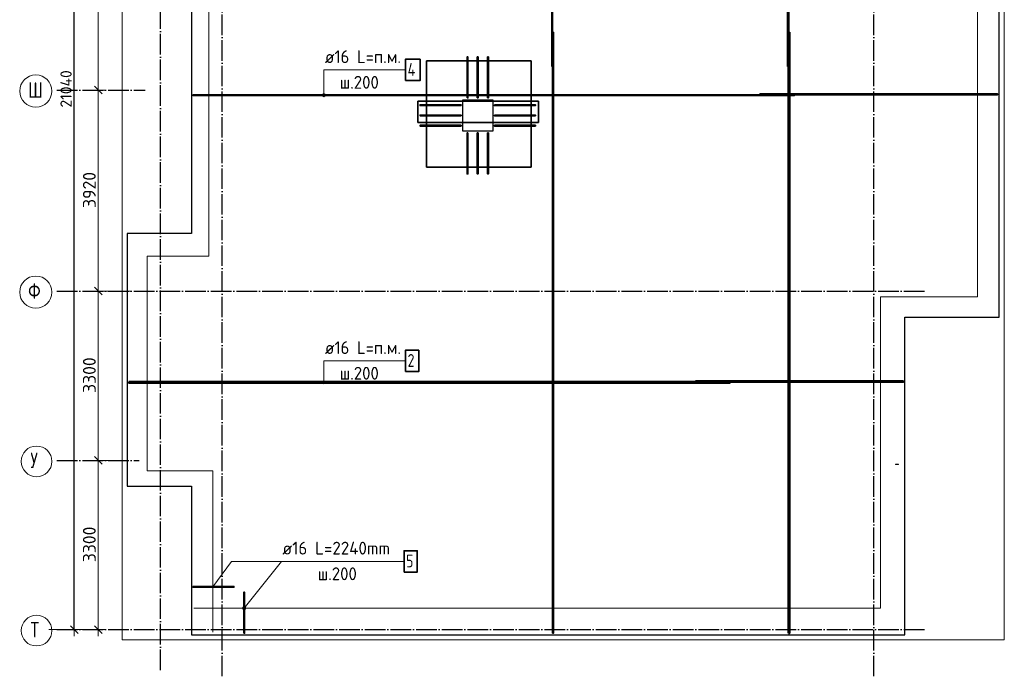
# Model space of a CAD drawing. Header units: millimetres. Extents: x -3725 to 93325, y -74170 to 82591.
# Tile 29 of 140: x 27255 to 46440, y 45830 to 58631. Entities that reach past the tile are written whole.
import ezdxf

# ---------------------------------------------------------------- set-up
doc = ezdxf.new("R2010")
doc.units = ezdxf.units.MM
doc.header["$PDMODE"] = 65
for name, pattern in [('______11', [500, 400, -50, 0, -50]), ('______3', [500, 400, -100]), ('______5', [1100, 800, -100, 100, -100])]:
    doc.linetypes.add(name, pattern=pattern)
for name, color, linetype, lineweight in [('Standard', 7, 'Continuous', 25), ('Арм.стержн. Арматура края', 96, 'Continuous', 35), ('Арм.стержн. Арматура среза', 202, 'Continuous', 35), ('Балка_ общее', 7, '______3', 13), ('Размерная линия_ общее', 7, 'Continuous', 13), ('Стальная конструкция_ общее', 7, 'Continuous', 25), ('Фундамент (1)', 7, 'Continuous', 35)]:
    doc.layers.add(name, color=color, linetype=linetype, lineweight=lineweight)
for name, color, linetype, lineweight, true_color in [('Арм.стержн.верхн.зоны У', 7, 'Continuous', 35, 0xecec00), ('Арм.стержн.верхн.зоны Х', 7, 'Continuous', 35, 0x0000c6), ('Арм.стержн.ниж.зоны У', 7, 'Continuous', 35, 0x00b300), ('Арм.стержн.ниж.зоны Х', 7, 'Continuous', 35, 0xc600c6), ('Осевая линия_ общее', 7, '______5', 13, 0xa0a0a0)]:
    doc.layers.add(name, color=color, linetype=linetype, lineweight=lineweight, true_color=true_color)
doc.styles.add('ISOCPEUR', font='ISOCPEUR')
doc.dimstyles.new('DIMSTYLE_18', dxfattribs={"dimtxt": 220, "dimasz": 250, "dimexe": 0, "dimexo": 0, "dimgap": 110, "dimtad": 2, "dimdec": 0, "dimrnd": 1, "dimzin": 12, "dimdsep": 46, "dimtxsty": 'ISOCPEUR', "dimblk1": 'ALL_ML_STRICH', "dimblk2": 'ALL_ML_STRICH', "dimsah": 1, "dimcen": 0, "dimclrd": 7, "dimclre": 256, "dimclrt": 7, "dimadec": 0, "dimazin": 0, "dimtfac": 1, "dimtdec": 0, "dimtix": 1, "dimtmove": 2, "dimatfit": 3, "dimfxl": 0, "dimtzin": 0, "dimlwd": 0, "dimlwe": -3, "dimarcsym": 0})
doc.dimstyles.new('DIMSTYLE_6', dxfattribs={"dimtxt": 250, "dimasz": 250, "dimexe": 0, "dimexo": 0, "dimgap": 125, "dimtad": 2, "dimdec": 0, "dimrnd": 5, "dimzin": 12, "dimdsep": 46, "dimtxsty": 'ISOCPEUR', "dimblk1": 'ALL_ML_STRICH', "dimblk2": 'ALL_ML_STRICH', "dimsah": 1, "dimcen": 0, "dimclrd": 7, "dimclre": 256, "dimclrt": 7, "dimadec": 0, "dimazin": 0, "dimtfac": 1, "dimtdec": 0, "dimtix": 1, "dimtmove": 2, "dimatfit": 3, "dimfxl": 0, "dimtzin": 0, "dimlwd": 0, "dimlwe": -3, "dimarcsym": 0})
doc.dimstyles.new('DIMSTYLE_7', dxfattribs={"dimtxt": 250, "dimasz": 250, "dimexe": 0, "dimexo": 0, "dimgap": 125, "dimtad": 2, "dimdec": 0, "dimrnd": 5, "dimzin": 12, "dimdsep": 46, "dimtxsty": 'ISOCPEUR', "dimblk1": 'ALL_ML_STRICH', "dimblk2": 'ALL_ML_STRICH', "dimsah": 1, "dimcen": 0, "dimclrd": 7, "dimclre": 256, "dimclrt": 7, "dimadec": 0, "dimazin": 0, "dimtfac": 1, "dimtdec": 0, "dimtix": 1, "dimtmove": 2, "dimatfit": 3, "dimfxl": 0, "dimtzin": 0, "dimlwd": 0, "dimlwe": -3, "dimarcsym": 0})

# ---------------------------------------------------------------- blocks, each defined once
blk = doc.blocks.new('ALL_ML_STRICH')
at = {"color": 0, "linetype": 'ByBlock', "lineweight": -2}
for p, q in [((-1, 0), (0.5, 0)), ((-0.3, -0.3), (0.3, 0.3)), ((0, -0.5), (0, 0.5))]:
    blk.add_line(p, q, dxfattribs=at)
blk = doc.blocks.new('*D28')
at = {"layer": 'DEFPOINTS', "color": 7, "linetype": 'Continuous', "lineweight": 13, "transparency": 33554687}
for p in [(30000, 68807), (31200, 68758), (30000, 68590)]:
    blk.add_point(p, dxfattribs=at)
at = {"layer": 'Балка_ общее', "color": 251, "linetype": 'Continuous', "lineweight": -2, "true_color": 0x656565, "transparency": 33554687}
for p, q in [((30000, 68600), (30000, 68807)), ((31200, 68768), (31200, 68807))]:
    blk.add_line(p, q, dxfattribs=at)
at = {"layer": 'Балка_ общее', "color": 7, "linetype": 'Continuous', "lineweight": -2, "transparency": 33554687}
blk.add_line((30000, 68807), (31200, 68807), dxfattribs=at)
at = {"layer": 'Балка_ общее', "color": 7, "linetype": 'Continuous', "lineweight": 13, "transparency": 33554687, "xscale": 250, "yscale": 250, "zscale": 250, "rotation": 180}
blk.add_blockref('ALL_ML_STRICH', (30000, 68807), dxfattribs=at)
at = {"layer": 'Балка_ общее', "color": 7, "linetype": 'Continuous', "lineweight": 13, "transparency": 33554687, "xscale": 250, "yscale": 250, "zscale": 250}
blk.add_blockref('ALL_ML_STRICH', (31200, 68807), dxfattribs=at)
at = {"layer": 'Балка_ общее', "color": 7, "linetype": 'Continuous', "lineweight": 13, "transparency": 33554687, "insert": (30637, 68982), "char_height": 250, "width": 1000, "attachment_point": 5, "style": 'ISOCPEUR'}
blk.add_mtext('\\A1;{1200}', dxfattribs=at)
blk = doc.blocks.new('*D29')
at = {"layer": 'DEFPOINTS', "color": 7, "linetype": 'Continuous', "lineweight": 13, "transparency": 33554687}
for p in [(31200, 68807), (31200, 68758), (36700, 68799)]:
    blk.add_point(p, dxfattribs=at)
at = {"layer": 'Балка_ общее', "color": 251, "linetype": 'Continuous', "lineweight": -2, "true_color": 0x656565, "transparency": 33554687}
for p, q in [((31200, 68768), (31200, 68807)), ((36700, 68809), (36700, 68807))]:
    blk.add_line(p, q, dxfattribs=at)
at = {"layer": 'Балка_ общее', "color": 7, "linetype": 'Continuous', "lineweight": -2, "transparency": 33554687}
blk.add_line((31200, 68807), (36700, 68807), dxfattribs=at)
at = {"layer": 'Балка_ общее', "color": 7, "linetype": 'Continuous', "lineweight": 13, "transparency": 33554687, "xscale": 250, "yscale": 250, "zscale": 250, "rotation": 180}
blk.add_blockref('ALL_ML_STRICH', (31200, 68807), dxfattribs=at)
at = {"layer": 'Балка_ общее', "color": 7, "linetype": 'Continuous', "lineweight": 13, "transparency": 33554687, "xscale": 250, "yscale": 250, "zscale": 250}
blk.add_blockref('ALL_ML_STRICH', (36700, 68807), dxfattribs=at)
at = {"layer": 'Балка_ общее', "color": 7, "linetype": 'Continuous', "lineweight": 13, "transparency": 33554687, "insert": (33962, 68982), "char_height": 250, "width": 1000, "attachment_point": 5, "style": 'ISOCPEUR'}
blk.add_mtext('\\A1;{5500}', dxfattribs=at)
blk = doc.blocks.new('*D30')
at = {"layer": 'DEFPOINTS', "color": 7, "linetype": 'Continuous', "lineweight": 13, "transparency": 33554687}
for p in [(36700, 68807), (36700, 68799), (38400, 68758)]:
    blk.add_point(p, dxfattribs=at)
at = {"layer": 'Балка_ общее', "color": 251, "linetype": 'Continuous', "lineweight": -2, "true_color": 0x656565, "transparency": 33554687}
for p, q in [((36700, 68809), (36700, 68807)), ((38400, 68768), (38400, 68807))]:
    blk.add_line(p, q, dxfattribs=at)
at = {"layer": 'Балка_ общее', "color": 7, "linetype": 'Continuous', "lineweight": -2, "transparency": 33554687}
blk.add_line((36700, 68807), (38400, 68807), dxfattribs=at)
at = {"layer": 'Балка_ общее', "color": 7, "linetype": 'Continuous', "lineweight": 13, "transparency": 33554687, "xscale": 250, "yscale": 250, "zscale": 250, "rotation": 180}
blk.add_blockref('ALL_ML_STRICH', (36700, 68807), dxfattribs=at)
at = {"layer": 'Балка_ общее', "color": 7, "linetype": 'Continuous', "lineweight": 13, "transparency": 33554687, "xscale": 250, "yscale": 250, "zscale": 250}
blk.add_blockref('ALL_ML_STRICH', (38400, 68807), dxfattribs=at)
at = {"layer": 'Балка_ общее', "color": 7, "linetype": 'Continuous', "lineweight": 13, "transparency": 33554687, "insert": (37587, 68982), "char_height": 250, "width": 1000, "attachment_point": 5, "style": 'ISOCPEUR'}
blk.add_mtext('\\A1;{1700}', dxfattribs=at)
blk = doc.blocks.new('*D31')
at = {"layer": 'DEFPOINTS', "color": 7, "linetype": 'Continuous', "lineweight": 13, "transparency": 33554687}
for p in [(38400, 68807), (38400, 68758), (43900, 68716)]:
    blk.add_point(p, dxfattribs=at)
at = {"layer": 'Балка_ общее', "color": 251, "linetype": 'Continuous', "lineweight": -2, "true_color": 0x656565, "transparency": 33554687}
for p, q in [((38400, 68768), (38400, 68807)), ((43900, 68726), (43900, 68807))]:
    blk.add_line(p, q, dxfattribs=at)
at = {"layer": 'Балка_ общее', "color": 7, "linetype": 'Continuous', "lineweight": -2, "transparency": 33554687}
blk.add_line((38400, 68807), (43900, 68807), dxfattribs=at)
at = {"layer": 'Балка_ общее', "color": 7, "linetype": 'Continuous', "lineweight": 13, "transparency": 33554687, "xscale": 250, "yscale": 250, "zscale": 250, "rotation": 180}
blk.add_blockref('ALL_ML_STRICH', (38400, 68807), dxfattribs=at)
at = {"layer": 'Балка_ общее', "color": 7, "linetype": 'Continuous', "lineweight": 13, "transparency": 33554687, "xscale": 250, "yscale": 250, "zscale": 250}
blk.add_blockref('ALL_ML_STRICH', (43900, 68807), dxfattribs=at)
at = {"layer": 'Балка_ общее', "color": 7, "linetype": 'Continuous', "lineweight": 13, "transparency": 33554687, "insert": (41162, 68982), "char_height": 250, "width": 1000, "attachment_point": 5, "style": 'ISOCPEUR'}
blk.add_mtext('\\A1;{5500}', dxfattribs=at)
blk = doc.blocks.new('*D32')
at = {"layer": 'DEFPOINTS', "color": 7, "linetype": 'Continuous', "lineweight": 13, "transparency": 33554687}
for p in [(29002, 50040), (27810, 46740), (28787, 46740)]:
    blk.add_point(p, dxfattribs=at)
at = {"layer": 'Балка_ общее', "color": 251, "linetype": 'Continuous', "lineweight": -2, "true_color": 0x656565, "transparency": 33554687}
for p, q in [((28992, 50040), (28787, 50040)), ((27820, 46740), (28787, 46740))]:
    blk.add_line(p, q, dxfattribs=at)
at = {"layer": 'Балка_ общее', "color": 7, "linetype": 'Continuous', "lineweight": -2, "transparency": 33554687}
blk.add_line((28787, 46740), (28787, 50040), dxfattribs=at)
at = {"layer": 'Балка_ общее', "color": 7, "linetype": 'Continuous', "lineweight": 13, "transparency": 33554687, "xscale": 250, "yscale": 250, "zscale": 250}
for p, rotation in [((28787, 50040), 90), ((28787, 46740), 270)]:
    blk.add_blockref('ALL_ML_STRICH', p, dxfattribs=dict(at, rotation=rotation))
at = {"layer": 'Балка_ общее', "color": 7, "linetype": 'Continuous', "lineweight": 13, "transparency": 33554687, "insert": (28612, 48402), "char_height": 250, "width": 1000, "attachment_point": 5, "rotation": 90, "style": 'ISOCPEUR'}
blk.add_mtext('\\A1;{3300}', dxfattribs=at)
blk = doc.blocks.new('*D33')
at = {"layer": 'DEFPOINTS', "color": 7, "linetype": 'Continuous', "lineweight": 13, "transparency": 33554687}
for p in [(29426, 53340), (28787, 50040), (29002, 50040)]:
    blk.add_point(p, dxfattribs=at)
at = {"layer": 'Балка_ общее', "color": 251, "linetype": 'Continuous', "lineweight": -2, "true_color": 0x656565, "transparency": 33554687}
for p, q in [((29416, 53340), (28787, 53340)), ((28992, 50040), (28787, 50040))]:
    blk.add_line(p, q, dxfattribs=at)
at = {"layer": 'Балка_ общее', "color": 7, "linetype": 'Continuous', "lineweight": -2, "transparency": 33554687}
blk.add_line((28787, 50040), (28787, 53340), dxfattribs=at)
at = {"layer": 'Балка_ общее', "color": 7, "linetype": 'Continuous', "lineweight": 13, "transparency": 33554687, "xscale": 250, "yscale": 250, "zscale": 250}
for p, rotation in [((28787, 53340), 90), ((28787, 50040), 270)]:
    blk.add_blockref('ALL_ML_STRICH', p, dxfattribs=dict(at, rotation=rotation))
at = {"layer": 'Балка_ общее', "color": 7, "linetype": 'Continuous', "lineweight": 13, "transparency": 33554687, "insert": (28612, 51702), "char_height": 250, "width": 1000, "attachment_point": 5, "rotation": 90, "style": 'ISOCPEUR'}
blk.add_mtext('\\A1;{3300}', dxfattribs=at)
blk = doc.blocks.new('*D34')
at = {"layer": 'DEFPOINTS', "color": 7, "linetype": 'Continuous', "lineweight": 13, "transparency": 33554687}
for p in [(28217, 57260), (28787, 53340), (29426, 53340)]:
    blk.add_point(p, dxfattribs=at)
at = {"layer": 'Балка_ общее', "color": 251, "linetype": 'Continuous', "lineweight": -2, "true_color": 0x656565, "transparency": 33554687}
for p, q in [((28787, 57260), (28787, 57260)), ((29416, 53340), (28787, 53340))]:
    blk.add_line(p, q, dxfattribs=at)
at = {"layer": 'Балка_ общее', "color": 7, "linetype": 'Continuous', "lineweight": -2, "transparency": 33554687}
blk.add_line((28787, 53340), (28787, 57260), dxfattribs=at)
at = {"layer": 'Балка_ общее', "color": 7, "linetype": 'Continuous', "lineweight": 13, "transparency": 33554687, "xscale": 250, "yscale": 250, "zscale": 250}
for p, rotation in [((28787, 57260), 90), ((28787, 53340), 270)]:
    blk.add_blockref('ALL_ML_STRICH', p, dxfattribs=dict(at, rotation=rotation))
at = {"layer": 'Балка_ общее', "color": 7, "linetype": 'Continuous', "lineweight": 13, "transparency": 33554687, "insert": (28612, 55312), "char_height": 250, "width": 1000, "attachment_point": 5, "rotation": 90, "style": 'ISOCPEUR'}
blk.add_mtext('\\A1;{3920}', dxfattribs=at)
blk = doc.blocks.new('*D35')
at = {"layer": 'DEFPOINTS', "color": 7, "linetype": 'Continuous', "lineweight": 13, "transparency": 33554687}
for p in [(29294, 61180), (28217, 57260), (28787, 57260)]:
    blk.add_point(p, dxfattribs=at)
at = {"layer": 'Балка_ общее', "color": 251, "linetype": 'Continuous', "lineweight": -2, "true_color": 0x656565, "transparency": 33554687}
for p, q in [((29284, 61180), (28787, 61180)), ((28787, 57260), (28787, 57260))]:
    blk.add_line(p, q, dxfattribs=at)
at = {"layer": 'Балка_ общее', "color": 7, "linetype": 'Continuous', "lineweight": -2, "transparency": 33554687}
blk.add_line((28787, 57260), (28787, 61180), dxfattribs=at)
at = {"layer": 'Балка_ общее', "color": 7, "linetype": 'Continuous', "lineweight": 13, "transparency": 33554687, "xscale": 250, "yscale": 250, "zscale": 250}
for p, rotation in [((28787, 61180), 90), ((28787, 57260), 270)]:
    blk.add_blockref('ALL_ML_STRICH', p, dxfattribs=dict(at, rotation=rotation))
at = {"layer": 'Балка_ общее', "color": 7, "linetype": 'Continuous', "lineweight": 13, "transparency": 33554687, "insert": (28612, 59232), "char_height": 250, "width": 1000, "attachment_point": 5, "rotation": 90, "style": 'ISOCPEUR'}
blk.add_mtext('\\A1;{3920}', dxfattribs=at)
blk = doc.blocks.new('*D36')
at = {"layer": 'DEFPOINTS', "color": 7, "linetype": 'Continuous', "lineweight": 13, "transparency": 33554687}
for p in [(28217, 64480), (28787, 61180), (29294, 61180)]:
    blk.add_point(p, dxfattribs=at)
at = {"layer": 'Балка_ общее', "color": 251, "linetype": 'Continuous', "lineweight": -2, "true_color": 0x656565, "transparency": 33554687}
for p, q in [((28787, 64480), (28787, 64480)), ((29284, 61180), (28787, 61180))]:
    blk.add_line(p, q, dxfattribs=at)
at = {"layer": 'Балка_ общее', "color": 7, "linetype": 'Continuous', "lineweight": -2, "transparency": 33554687}
blk.add_line((28787, 61180), (28787, 64480), dxfattribs=at)
at = {"layer": 'Балка_ общее', "color": 7, "linetype": 'Continuous', "lineweight": 13, "transparency": 33554687, "xscale": 250, "yscale": 250, "zscale": 250}
for p, rotation in [((28787, 64480), 90), ((28787, 61180), 270)]:
    blk.add_blockref('ALL_ML_STRICH', p, dxfattribs=dict(at, rotation=rotation))
at = {"layer": 'Балка_ общее', "color": 7, "linetype": 'Continuous', "lineweight": 13, "transparency": 33554687, "insert": (28612, 62842), "char_height": 250, "width": 1000, "attachment_point": 5, "rotation": 90, "style": 'ISOCPEUR'}
blk.add_mtext('\\A1;{3300}', dxfattribs=at)
blk = doc.blocks.new('*D37')
at = {"layer": 'DEFPOINTS', "color": 7, "linetype": 'Continuous', "lineweight": 13, "transparency": 33554687}
for p in [(28424, 67780), (28217, 64480), (28787, 64480)]:
    blk.add_point(p, dxfattribs=at)
at = {"layer": 'Балка_ общее', "color": 251, "linetype": 'Continuous', "lineweight": -2, "true_color": 0x656565, "transparency": 33554687}
for p, q in [((28414, 67780), (28787, 67780)), ((28787, 64480), (28787, 64480))]:
    blk.add_line(p, q, dxfattribs=at)
at = {"layer": 'Балка_ общее', "color": 7, "linetype": 'Continuous', "lineweight": -2, "transparency": 33554687}
blk.add_line((28787, 64480), (28787, 67780), dxfattribs=at)
at = {"layer": 'Балка_ общее', "color": 7, "linetype": 'Continuous', "lineweight": 13, "transparency": 33554687, "xscale": 250, "yscale": 250, "zscale": 250}
for p, rotation in [((28787, 67780), 90), ((28787, 64480), 270)]:
    blk.add_blockref('ALL_ML_STRICH', p, dxfattribs=dict(at, rotation=rotation))
at = {"layer": 'Балка_ общее', "color": 7, "linetype": 'Continuous', "lineweight": 13, "transparency": 33554687, "insert": (28612, 66142), "char_height": 250, "width": 1000, "attachment_point": 5, "rotation": 90, "style": 'ISOCPEUR'}
blk.add_mtext('\\A1;{3300}', dxfattribs=at)
blk = doc.blocks.new('*D529')
at = {"layer": 'DEFPOINTS', "color": 7, "linetype": 'Continuous', "lineweight": 13, "transparency": 33554687}
for p in [(28171, 67780), (28062, 46740), (28318, 46740)]:
    blk.add_point(p, dxfattribs=at)
at = {"layer": 'Размерная линия_ общее', "color": 253, "linetype": 'Continuous', "lineweight": -2, "true_color": 0xa0a0a0, "transparency": 33554687}
for p, q in [((28318, 67780), (28318, 67780)), ((28318, 46740), (28318, 46740))]:
    blk.add_line(p, q, dxfattribs=at)
at = {"layer": 'Размерная линия_ общее', "color": 7, "linetype": 'Continuous', "lineweight": -2, "transparency": 33554687}
blk.add_line((28318, 46740), (28318, 67780), dxfattribs=at)
at = {"layer": 'Размерная линия_ общее', "color": 7, "linetype": 'Continuous', "lineweight": 13, "transparency": 33554687, "xscale": 250, "yscale": 250, "zscale": 250}
for p, rotation in [((28318, 67780), 90), ((28318, 46740), 270)]:
    blk.add_blockref('ALL_ML_STRICH', p, dxfattribs=dict(at, rotation=rotation))
at = {"layer": 'Размерная линия_ общее', "color": 7, "linetype": 'Continuous', "lineweight": 13, "transparency": 33554687, "insert": (28158, 57282), "char_height": 220, "width": 1100, "attachment_point": 5, "rotation": 90, "style": 'ISOCPEUR'}
blk.add_mtext('\\A1;{21040}', dxfattribs=at)
blk = doc.blocks.new('СЛОЖНЫЙ_ОБЪЕКТ_0')
at = {"layer": 'Осевая линия_ общее', "color": 253, "linetype": '______11', "lineweight": -3, "true_color": 0xa0a0a0, "transparency": 33554687}
for p, q in [((30000, 45950), (30000, 69510)), ((31200, 45830), (31200, 69510)), ((36700, 68170), (36700, 69510)), ((38400, 68170), (38400, 69510)), ((43900, 45830), (43900, 69510)), ((27980, 67780), (44900, 67780)), ((27980, 64480), (29700, 64480)), ((27980, 61180), (44900, 61180)), ((27980, 57260), (29700, 57260)), ((27980, 53340), (44900, 53340)), ((27980, 50040), (29580, 50040)), ((27980, 46740), (44900, 46740))]:
    blk.add_line(p, q, dxfattribs=at)
at = {"layer": 'Осевая линия_ общее', "color": 7, "linetype": 'Continuous', "lineweight": 13, "transparency": 33554687}
for centre, radius in [((30001.9, 70044.3), 281.9), ((31202.4, 70065.3), 292.4), ((36702.4, 70065.3), 292.4), ((38401.3, 70078), 298.8), ((43902.4, 70065.3), 292.4), ((27583.8, 67760.5), 298.8), ((27574.5, 64460.5), 309.5), ((27583.8, 61160.5), 298.8), ((27568.4, 57240.5), 313.4), ((27568.4, 53320.5), 313.4), ((27583.8, 50020.5), 298.8), ((27583.8, 46720.5), 298.8)]:
    blk.add_circle(centre, radius, dxfattribs=at)
at = {"layer": 'Осевая линия_ общее', "color": 7, "linetype": 'Continuous', "lineweight": 13, "transparency": 33554687, "char_height": 300, "attachment_point": 7, "style": 'ISOCPEUR'}
for s, insert, width in [('\\W0.78;2', (31097.4, 69934.8), 326.407), ('\\W0.78;3', (36597.4, 69934.8), 326.407), ('\\W0.80;4', (38281.3, 69947.5), 359.833), ('\\W0.78;5', (43797.4, 69934.8), 326.407), ('\\W0.56;1', (29926.9, 69913.8), 233.333), ('\\W0.80;Я', (27463.8, 67630), 359.833), ('\\W0.83;Ю', (27432, 64330), 408.873), ('\\W0.80;Э', (27463.8, 61030), 359.833), ('\\W0.83;Ш', (27418.4, 57110), 425), ('\\W0.83;Ф', (27418.4, 53190), 425), ('\\W0.80;У', (27463.8, 49890), 359.833), ('\\W0.80;Т', (27463.8, 46590), 359.833)]:
    blk.add_mtext(s, dxfattribs=dict(at, insert=insert, width=width))
at = {"layer": 'Балка_ общее', "color": 7, "linetype": 'Continuous', "lineweight": 13, "transparency": 33554687}
for base, p1, p2, dimstyle, picture, middle in [((31200, 68807.3), (30000, 68600), (31200, 68767.8), 'DIMSTYLE_6', '*D28', (30637.5, 68982.3)), ((36700, 68807.3), (31200, 68767.8), (36700, 68809.4), 'DIMSTYLE_7', '*D29', (33962.5, 68982.3)), ((38400, 68807.3), (36700, 68809.4), (38400, 68767.8), 'DIMSTYLE_7', '*D30', (37587.5, 68982.3)), ((43900, 68807.3), (38400, 68767.8), (43900, 68726.2), 'DIMSTYLE_7', '*D31', (41162.5, 68982.3))]:
    dim = blk.add_linear_dim(base=base, p1=p1, p2=p2, dimstyle=dimstyle, override={"dimpost": '<>', "dimclrd": 7, "dimclre": 251, "dimclrt": 7, "dimlwd": 0, "dimlwe": 65533}, dxfattribs=at)
    dim.commit()
    dim.dimension.update_dxf_attribs({"geometry": picture, "text_midpoint": middle, "dimtype": 160})
for base, p1, p2, picture, middle in [((28786.9, 67780), (28786.9, 64480), (28413.8, 67780), '*D37', (28611.9, 66142.5)), ((28786.9, 64480), (29283.5, 61180), (28786.9, 64480), '*D36', (28611.9, 62842.5)), ((28786.9, 61180), (28786.9, 57260), (29283.5, 61180), '*D35', (28611.9, 59232.5)), ((28786.9, 57260), (29415.8, 53340), (28786.9, 57260), '*D34', (28611.9, 55312.5)), ((28786.9, 53340), (28992.5, 50040), (29415.8, 53340), '*D33', (28611.9, 51702.5)), ((28786.9, 50040), (27820, 46740), (28992.5, 50040), '*D32', (28611.9, 48402.5))]:
    dim = blk.add_linear_dim(base=base, p1=p1, p2=p2, angle=90, dimstyle='DIMSTYLE_7', override={"dimpost": '<>', "dimclrd": 7, "dimclre": 251, "dimclrt": 7, "dimlwd": 0, "dimlwe": 65533}, dxfattribs=at)
    dim.commit()
    dim.dimension.update_dxf_attribs({"geometry": picture, "text_midpoint": middle, "dimtype": 160})

msp = doc.modelspace()

# ---------------------------------------------------------------- hatches: boundary and pattern name
at = {"layer": 'Арм.стержн. Арматура края', "linetype": 'Continuous', "lineweight": 13, "transparency": 33554687}
for points in [[(31652.5, 47139.9), (31605.5, 47177.2), (31599.5, 47162.8)], [(31652.5, 47139.9), (31599.5, 47162.8), (31639.9, 47130.7)], [(31639.9, 47130.7), (31599.5, 47162.8), (31601.2, 47147.7)], [(31639.9, 47130.7), (31601.2, 47147.7), (31624.7, 47129)], [(31624.7, 47129), (31601.2, 47147.7), (31610.3, 47135)], [(31658.5, 47154.2), (31618.1, 47186.3), (31605.5, 47177.2)], [(31658.5, 47154.2), (31605.5, 47177.2), (31652.5, 47139.9)], [(31656.8, 47169.4), (31633.3, 47188.1), (31618.1, 47186.3)], [(31656.8, 47169.4), (31618.1, 47186.3), (31658.5, 47154.2)], [(31633.3, 47188.1), (31656.8, 47169.4), (31647.7, 47182)]]:
    msp.add_hatch(color=7, dxfattribs=at).paths.add_polyline_path(points)
at = {"layer": 'Арм.стержн.верхн.зоны Х', "linetype": 'Continuous', "lineweight": 13, "transparency": 33554687}
for points in [[(33207.7, 51575), (33156.1, 51575), (33151.9, 51560)], [(33207.7, 51575), (33151.9, 51560), (33211.9, 51560)], [(33211.9, 51560), (33151.9, 51560), (33156.1, 51545)], [(33196.9, 51585.8), (33166.9, 51585.8), (33156.1, 51575)], [(33196.9, 51585.8), (33156.1, 51575), (33207.7, 51575)], [(33211.9, 51560), (33156.1, 51545), (33207.7, 51545)], [(33207.7, 51545), (33156.1, 51545), (33166.9, 51534.2)], [(33166.9, 51585.8), (33196.9, 51585.8), (33181.9, 51590)], [(33207.7, 51545), (33166.9, 51534.2), (33196.9, 51534.2)], [(33196.9, 51534.2), (33166.9, 51534.2), (33181.9, 51530)]]:
    msp.add_hatch(color=7, dxfattribs=at).paths.add_polyline_path(points)
at = {"layer": 'Арм.стержн.ниж.зоны Х', "linetype": 'Continuous', "lineweight": 13, "transparency": 33554687}
for points in [[(33207.7, 57175), (33156.1, 57175), (33151.9, 57160)], [(33207.7, 57175), (33151.9, 57160), (33211.9, 57160)], [(33196.9, 57185.8), (33166.9, 57185.8), (33156.1, 57175)], [(33196.9, 57185.8), (33156.1, 57175), (33207.7, 57175)], [(33166.9, 57185.8), (33196.9, 57185.8), (33181.9, 57190)], [(33211.9, 57160), (33151.9, 57160), (33156.1, 57145)], [(33211.9, 57160), (33156.1, 57145), (33207.7, 57145)], [(33207.7, 57145), (33156.1, 57145), (33166.9, 57134.2)], [(33207.7, 57145), (33166.9, 57134.2), (33196.9, 57134.2)], [(33196.9, 57134.2), (33166.9, 57134.2), (33181.9, 57130)]]:
    msp.add_hatch(color=7, dxfattribs=at).paths.add_polyline_path(points)

# ---------------------------------------------------------------- linework, layer by layer
at = {"layer": 'Standard', "color": 52, "linetype": 'Continuous', "lineweight": 13, "transparency": 33554687}
for p, q in [((35183, 55755.9), (35183, 57826.8)), ((35183, 55755.9), (35183, 57826.8)), ((35183, 57826.8), (37223, 57826.8)), ((37223, 57826.8), (35183, 57826.8)), ((37223, 55755.9), (37223, 57826.8)), ((37223, 55755.9), (37223, 57826.8)), ((35011.3, 56628.8), (35011.3, 57044.6)), ((35011.3, 56628.8), (35011.3, 57044.6)), ((35011.3, 57044.6), (37365.4, 57044.6)), ((37365.4, 57044.6), (35011.3, 57044.6)), ((37365.4, 56628.8), (37365.4, 57044.6)), ((37365.4, 56628.8), (37365.4, 57044.6)), ((35011.3, 56628.8), (37365.4, 56628.8)), ((37365.4, 56628.8), (35011.3, 56628.8)), ((35183, 55755.9), (37223, 55755.9)), ((37223, 55755.9), (35183, 55755.9))]:
    msp.add_line(p, q, dxfattribs=at)
at = {"layer": 'Standard', "color": 52, "linetype": 'Continuous', "lineweight": 35, "transparency": 33554687}
for p, q in [((35183, 55755.9), (35183, 57826.8)), ((35183, 55755.9), (35183, 57826.8)), ((35183, 57826.8), (37223, 57826.8)), ((37223, 57826.8), (35183, 57826.8)), ((37223, 55755.9), (37223, 57826.8)), ((37223, 55755.9), (37223, 57826.8)), ((35011.3, 56628.8), (35011.3, 57044.6)), ((35011.3, 56628.8), (35011.3, 57044.6)), ((35011.3, 57044.6), (37365.4, 57044.6)), ((37365.4, 57044.6), (35011.3, 57044.6)), ((37365.4, 56628.8), (37365.4, 57044.6)), ((37365.4, 56628.8), (37365.4, 57044.6)), ((35011.3, 56628.8), (37365.4, 56628.8)), ((37365.4, 56628.8), (35011.3, 56628.8)), ((35183, 55755.9), (37223, 55755.9)), ((37223, 55755.9), (35183, 55755.9))]:
    msp.add_line(p, q, dxfattribs=at)
at = {"layer": 'Standard', "color": 7, "linetype": 'Continuous', "lineweight": 18, "transparency": 33554687}
msp.add_lwpolyline([(29250, 46540), (46440, 46540), (46440, 68380), (29250, 68380), (29250, 46540)], dxfattribs=at)
at = {"layer": 'Арм.стержн. Арматура края', "color": 7, "linetype": 'Continuous', "lineweight": 13, "transparency": 33554687}
for p, q in [((32353.3, 48070.5), (31629, 47158.5)), ((32353.3, 48070.5), (34743.3, 48070.5)), ((31605.5, 47177.2), (31605.5, 47177.2)), ((31610.3, 47135), (31610.3, 47135)), ((31647.7, 47182), (31647.7, 47182)), ((31652.5, 47139.9), (31652.5, 47139.9))]:
    msp.add_line(p, q, dxfattribs=at)
at = {"layer": 'Арм.стержн. Арматура края', "color": 11, "linetype": 'Continuous', "lineweight": 35, "true_color": 0xff8c8c, "transparency": 33554687}
for points in [[(35972, 57105), (35972, 57905), (35988, 57905), (35988, 57105), (35972, 57105)], [(36172, 57105), (36172, 57905), (36188, 57905), (36188, 57105), (36172, 57105)], [(36372, 57105), (36372, 57905), (36388, 57905), (36388, 57105), (36372, 57105)], [(35855, 56957), (35055, 56957), (35055, 56973), (35855, 56973), (35855, 56957)], [(36505, 56973), (37305, 56973), (37305, 56957), (36505, 56957), (36505, 56973)], [(35855, 56757), (35055, 56757), (35055, 56773), (35855, 56773), (35855, 56757)], [(36505, 56773), (37305, 56773), (37305, 56757), (36505, 56757), (36505, 56773)], [(35855, 56557), (35055, 56557), (35055, 56573), (35855, 56573), (35855, 56557)], [(35988, 56425), (35988, 55625), (35972, 55625), (35972, 56425), (35988, 56425)], [(36188, 56425), (36188, 55625), (36172, 55625), (36172, 56425), (36188, 56425)], [(36388, 56425), (36388, 55625), (36372, 55625), (36372, 56425), (36388, 56425)], [(36505, 56573), (37305, 56573), (37305, 56557), (36505, 56557), (36505, 56573)], [(30630, 47584), (31430, 47584), (31430, 47568), (30630, 47568), (30630, 47584)], [(31621, 46670), (31621, 47470), (31637, 47470), (31637, 46670), (31621, 46670)]]:
    msp.add_lwpolyline(points, dxfattribs=at)
at = {"layer": 'Арм.стержн. Арматура края', "color": 7, "linetype": 'Continuous', "lineweight": 35, "transparency": 33554687}
msp.add_lwpolyline([(34743.3, 47862.1), (35001.7, 47862.1), (35001.7, 48278.8), (34743.3, 48278.8), (34743.3, 47862.1)], dxfattribs=at)
at = {"layer": 'Арм.стержн. Арматура края', "color": 7, "linetype": 'Continuous', "lineweight": 13, "transparency": 33554687}
msp.add_circle((31629, 47158.5), 30, dxfattribs=at)
at = {"layer": 'Арм.стержн. Арматура среза', "color": 7, "linetype": 'Continuous', "lineweight": 13, "transparency": 33554687}
for points in [[(30650, 47158.5), (44030, 47158.5), (44030, 53228.5), (45920, 53228.5), (45920, 61348.5), (44090, 61348.5), (44090, 67858.5), (31020, 67858.5), (31020, 64618.5), (29680, 64618.5), (29680, 60408.5), (30940, 60408.5), (30940, 54018.5), (29740, 54018.5), (29740, 49838.5), (31020, 49838.5), (31020, 46690)], [(31020, 47576), (31384.5, 48070.5), (32353.3, 48070.5)]]:
    msp.add_lwpolyline(points, dxfattribs=at)
at = {"layer": 'Арм.стержн.верхн.зоны У', "color": 52, "linetype": 'Continuous', "lineweight": 25, "transparency": 33554687}
for points in [[(30600, 64980), (29350, 64980), (29350, 60060), (30600, 60060), (30600, 54460), (29350, 54460), (29350, 49540), (30600, 49540), (30600, 46640), (44500, 46640), (44500, 52830), (46340, 52830), (46340, 61690), (44500, 61690), (44500, 68280), (30600, 68280), (30600, 64980)], [(35880, 57065), (35880, 56465), (36480, 56465), (36480, 57065), (35880, 57065)]]:
    msp.add_lwpolyline(points, dxfattribs=at)
at = {"layer": 'Арм.стержн.верхн.зоны У', "color": 11, "linetype": 'Continuous', "lineweight": 50, "true_color": 0xff8c8c, "transparency": 33554687}
for points in [[(42221, 57716), (42221, 68250), (42237, 68250), (42237, 57716), (42221, 57716)], [(42237, 46670), (42237, 58386), (42253, 58386), (42253, 46670), (42237, 46670)]]:
    msp.add_lwpolyline(points, dxfattribs=at)
at = {"layer": 'Арм.стержн.верхн.зоны Х', "color": 7, "linetype": 'Continuous', "lineweight": 13, "transparency": 33554687}
for p, q in [((33181.9, 51980), (34771.9, 51980)), ((33181.9, 51980), (33181.9, 51560)), ((33151.9, 51560), (33151.9, 51560)), ((33181.9, 51590), (33181.9, 51590)), ((33181.9, 51530), (33181.9, 51530)), ((33211.9, 51560), (33211.9, 51560))]:
    msp.add_line(p, q, dxfattribs=at)
at = {"layer": 'Арм.стержн.верхн.зоны Х', "color": 52, "linetype": 'Continuous', "lineweight": 25, "transparency": 33554687}
for points in [[(30600, 64980), (29350, 64980), (29350, 60060), (30600, 60060), (30600, 54460), (29350, 54460), (29350, 49540), (30600, 49540), (30600, 46640), (44500, 46640), (44500, 52830), (46340, 52830), (46340, 61690), (44500, 61690), (44500, 68280), (30600, 68280), (30600, 64980)], [(35880, 57065), (35880, 56465), (36480, 56465), (36480, 57065), (35880, 57065)]]:
    msp.add_lwpolyline(points, dxfattribs=at)
at = {"layer": 'Арм.стержн.верхн.зоны Х', "color": 7, "linetype": 'Continuous', "lineweight": 35, "transparency": 33554687}
msp.add_lwpolyline([(34771.9, 51771.7), (35030.2, 51771.7), (35030.2, 52188.3), (34771.9, 52188.3), (34771.9, 51771.7)], dxfattribs=at)
at = {"layer": 'Арм.стержн.верхн.зоны Х', "color": 11, "linetype": 'Continuous', "lineweight": 50, "true_color": 0xff8c8c, "transparency": 33554687}
for points in [[(29380, 51568), (41096, 51568), (41096, 51552), (29380, 51552), (29380, 51568)], [(40426, 51584), (44470, 51584), (44470, 51568), (40426, 51568), (40426, 51584)]]:
    msp.add_lwpolyline(points, dxfattribs=at)
at = {"layer": 'Арм.стержн.верхн.зоны Х', "color": 7, "linetype": 'Continuous', "lineweight": 13, "transparency": 33554687}
msp.add_circle((33181.9, 51560), 30, dxfattribs=at)
at = {"layer": 'Арм.стержн.ниж.зоны У', "color": 52, "linetype": 'Continuous', "lineweight": 25, "transparency": 33554687}
msp.add_lwpolyline([(30600, 64980), (29350, 64980), (29350, 60060), (30600, 60060), (30600, 54460), (29350, 54460), (29350, 49540), (30600, 49540), (30600, 46640), (44500, 46640), (44500, 52830), (46340, 52830), (46340, 61690), (44500, 61690), (44500, 68280), (30600, 68280), (30600, 64980)], dxfattribs=at)
at = {"layer": 'Арм.стержн.ниж.зоны У', "color": 11, "linetype": 'Continuous', "lineweight": 35, "true_color": 0xff8c8c, "transparency": 33554687}
for points in [[(37621, 57716), (37621, 68250), (37637, 68250), (37637, 57716), (37621, 57716)], [(37637, 46670), (37637, 58386), (37653, 58386), (37653, 46670), (37637, 46670)]]:
    msp.add_lwpolyline(points, dxfattribs=at)
at = {"layer": 'Арм.стержн.ниж.зоны Х', "color": 7, "linetype": 'Continuous', "lineweight": 13, "transparency": 33554687}
for p, q in [((33181.9, 57651.8), (34771.9, 57651.8)), ((33181.9, 57651.8), (33181.9, 57160)), ((33181.9, 57190), (33181.9, 57190)), ((33151.9, 57160), (33151.9, 57160)), ((33181.9, 57130), (33181.9, 57130)), ((33211.9, 57160), (33211.9, 57160))]:
    msp.add_line(p, q, dxfattribs=at)
at = {"layer": 'Арм.стержн.ниж.зоны Х', "color": 52, "linetype": 'Continuous', "lineweight": 25, "transparency": 33554687}
msp.add_lwpolyline([(30600, 64980), (29350, 64980), (29350, 60060), (30600, 60060), (30600, 54460), (29350, 54460), (29350, 49540), (30600, 49540), (30600, 46640), (44500, 46640), (44500, 52830), (46340, 52830), (46340, 61690), (44500, 61690), (44500, 68280), (30600, 68280), (30600, 64980)], dxfattribs=at)
at = {"layer": 'Арм.стержн.ниж.зоны Х', "color": 7, "linetype": 'Continuous', "lineweight": 35, "transparency": 33554687}
msp.add_lwpolyline([(34771.9, 57443.5), (35055.2, 57443.5), (35055.2, 57860.2), (34771.9, 57860.2), (34771.9, 57443.5)], dxfattribs=at)
at = {"layer": 'Арм.стержн.ниж.зоны Х', "color": 11, "linetype": 'Continuous', "lineweight": 35, "true_color": 0xff8c8c, "transparency": 33554687}
for points in [[(41676, 57184), (46310, 57184), (46310, 57168), (41676, 57168), (41676, 57184)], [(30630, 57168), (42346, 57168), (42346, 57152), (30630, 57152), (30630, 57168)]]:
    msp.add_lwpolyline(points, dxfattribs=at)
at = {"layer": 'Арм.стержн.ниж.зоны Х', "color": 7, "linetype": 'Continuous', "lineweight": 13, "transparency": 33554687}
msp.add_circle((33181.9, 57160), 30, dxfattribs=at)
at = {"layer": 'Стальная конструкция_ общее', "color": 7, "linetype": 'Continuous', "lineweight": 18, "transparency": 33554687}
for p, q in [((44320, 49960), (44320, 49963.1)), ((44320, 49963.1), (44380, 49963.1)), ((44320, 49960), (44320, 49963.1)), ((44320, 49963.1), (44380, 49963.1)), ((44320, 49960), (44380, 49960)), ((44320, 49960), (44380, 49960)), ((44380, 49963.1), (44380, 49960)), ((44380, 49963.1), (44380, 49960))]:
    msp.add_line(p, q, dxfattribs=at)
at = {"layer": 'Фундамент (1)', "color": 7, "lineweight": 18, "transparency": 33554687}
for p, q in [((46340, 61690), (46340, 52830)), ((30600, 54460), (30600, 60060)), ((35880, 57065), (35880, 56465)), ((36480, 57065), (35880, 57065)), ((36480, 56465), (36480, 57065)), ((35880, 56465), (36480, 56465)), ((29350, 49540), (29350, 54460)), ((29350, 54460), (30600, 54460)), ((44500, 52830), (44500, 46640)), ((46340, 52830), (44500, 52830)), ((30600, 49540), (29350, 49540)), ((30600, 46640), (30600, 49540)), ((44500, 46640), (30600, 46640))]:
    msp.add_line(p, q, dxfattribs=at)
at = {"layer": 'Фундамент (1)', "color": 7, "linetype": 'Continuous', "lineweight": 18, "transparency": 33554687}
for p, q in [((46340, 61690), (46340, 52830)), ((30600, 54460), (30600, 60060)), ((35880, 57065), (35880, 56465)), ((36480, 57065), (35880, 57065)), ((36480, 56465), (36480, 57065)), ((35880, 56465), (36480, 56465)), ((29350, 49540), (29350, 54460)), ((29350, 54460), (30600, 54460)), ((44500, 52830), (44500, 46640)), ((46340, 52830), (44500, 52830)), ((30600, 49540), (29350, 49540)), ((30600, 46640), (30600, 49540)), ((44500, 46640), (30600, 46640))]:
    msp.add_line(p, q, dxfattribs=at)

# ---------------------------------------------------------------- block references
at = {"layer": 'Балка_ общее', "color": 7, "linetype": 'Continuous', "lineweight": 13, "transparency": 33554687}
msp.add_blockref('СЛОЖНЫЙ_ОБЪЕКТ_0', (0, 0), dxfattribs=at)

# ---------------------------------------------------------------- texts
at = {"layer": 'Арм.стержн. Арматура края', "color": 7, "linetype": 'Continuous', "lineweight": 25, "transparency": 33554687, "char_height": 250, "attachment_point": 7, "style": 'ISOCPEUR'}
for s, insert, width in [('\\W0.96;ø16 L=2240mm ', (32373.3, 48203.8), 2468.874), ('\\W0.78;5', (34785, 47953.8), 272.006), ('\\W0.95;ш.200 ', (33060.8, 47703.8), 1093.33)]:
    msp.add_mtext(s, dxfattribs=dict(at, insert=insert, width=width))
at = {"layer": 'Арм.стержн.верхн.зоны Х', "color": 7, "linetype": 'Continuous', "lineweight": 25, "transparency": 33554687, "char_height": 250, "attachment_point": 7, "style": 'ISOCPEUR'}
for s, insert, width in [('\\W0.94;ø16 L=п.м.', (33201.9, 52113.3), 1666.526), ('\\W0.78;2', (34813.6, 51863.3), 272.006), ('\\W0.95;ш.200 ', (33489.4, 51613.3), 1093.33)]:
    msp.add_mtext(s, dxfattribs=dict(at, insert=insert, width=width))
at = {"layer": 'Арм.стержн.ниж.зоны Х', "color": 7, "linetype": 'Continuous', "lineweight": 25, "transparency": 33554687, "char_height": 250, "attachment_point": 7, "style": 'ISOCPEUR'}
for s, insert, width in [('\\W0.94;ø16 L=п.м.', (33201.9, 57785.2), 1666.526), ('\\W0.80;4', (34813.6, 57535.2), 299.861), ('\\W0.95;ш.200 ', (33489.4, 57285.2), 1093.33)]:
    msp.add_mtext(s, dxfattribs=dict(at, insert=insert, width=width))

# ---------------------------------------------------------------- dimensions: what is measured, and where the dimension line sits
at = {"layer": 'Размерная линия_ общее', "color": 7, "linetype": 'Continuous', "lineweight": 13, "transparency": 33554687}
dim = msp.add_linear_dim(base=(28317.7, 67780), p1=(28317.7, 46740), p2=(28317.7, 67780), angle=90, dimstyle='DIMSTYLE_18', override={"dimpost": '<>', "dimclrd": 7, "dimclre": 253, "dimclrt": 7, "dimlwd": 0, "dimlwe": 65533}, dxfattribs=at)
dim.commit()
dim.dimension.update_dxf_attribs({"geometry": '*D529', "text_midpoint": (28157.7, 57282), "dimtype": 160})

doc.saveas('drawing.dxf')
